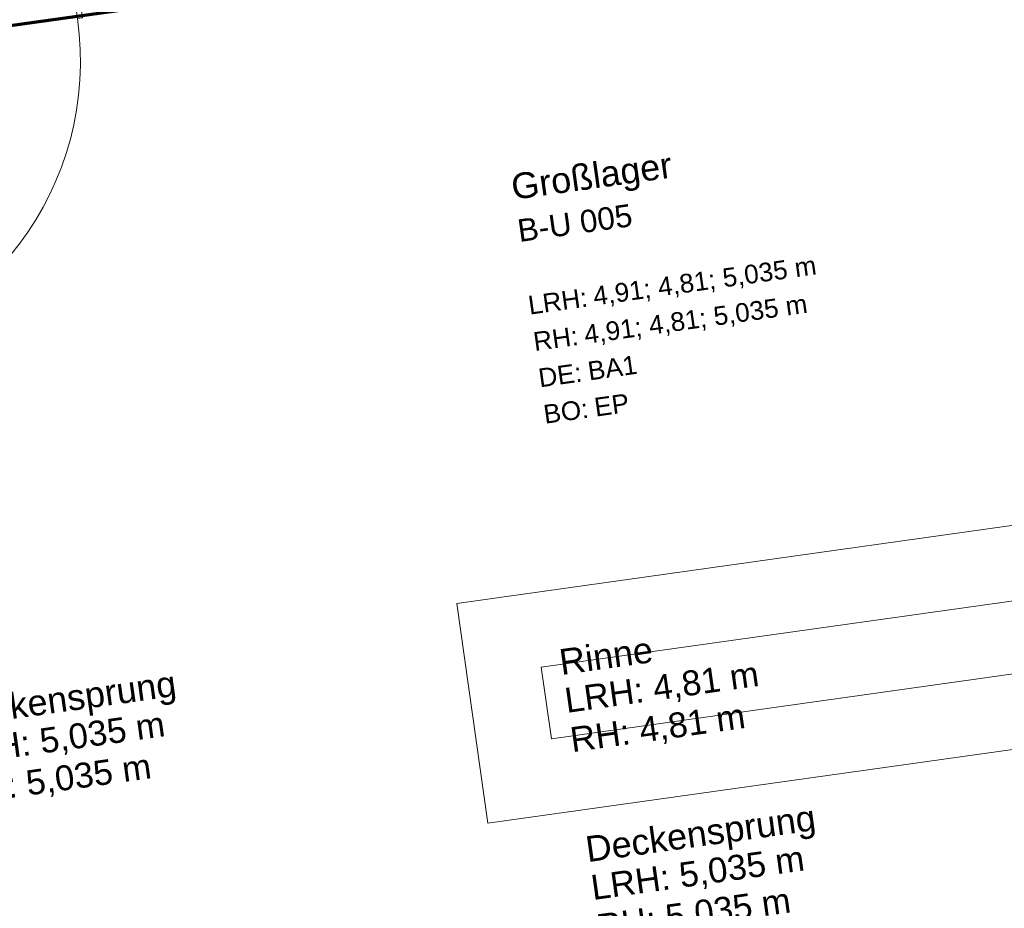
# Model space of a CAD drawing. Header units: millimetres. Extents: x 1523 to 73943, y -91729 to 10268.
# Tile 26 of 39: x 48924 to 52873, y -57042 to -53478. Entities that reach past the tile are written whole.
import ezdxf

# ---------------------------------------------------------------- set-up
doc = ezdxf.new("R2010")
doc.units = ezdxf.units.MM
for name, pattern in [('CAx_nichtHalbton', [20001.0584, 10000, -0.5292, 10000, -0.5292]), ('IMPORT-VERDECKT _8_', [7.5, 5, -2.5]), ('Verdeckt 2x', [3.572, 2.3813, -1.1907])]:
    doc.linetypes.add(name, pattern=pattern)
for name, color, linetype, lineweight, true_color in [('20 A--Deckenkonstruktion _Ortbeton_', 7, 'Continuous', 13, 0x656565), ('30 A--Träger _ Dachkonstruktion', 7, 'IMPORT-VERDECKT _8_', 13, 0x656565), ('97 A--Etiketten _ Deckensprung', 7, 'Continuous', 13, 0x656565), ('Neubau_10 A--Wand innen _tragend_', 7, 'Continuous', 13, 0x656565), ('Neubau_80 A--Raum', 7, 'Continuous', 13, 0x656565), ('Xref_706_5_--_ÜP_-1_000_16_Übersichtsplan UG_IFC 2025_01_13_dwg', 7, 'Continuous', 13, 0x767676), ('XX', 7, 'Continuous', 18, 0x804040)]:
    doc.layers.add(name, color=color, linetype=linetype, lineweight=lineweight, true_color=true_color)
doc.styles.add('Arial', font='arial.ttf', dxfattribs={"height": 75})
doc.styles.add('Arial_4', font='arial.ttf', dxfattribs={"height": 100})
doc.styles.add('Arial_B_1', font='txt', dxfattribs={"height": 103.174603})
doc.styles.add('Arial_B_2', font='txt', dxfattribs={"height": 90.277778})

# ---------------------------------------------------------------- blocks, each defined once
blk = doc.blocks.new('Xref_706_5_--_ÜP_-1_000_11_Übersichtsplan UG_IFC 2024_09_30_dwg_Tür Ol 1-Fl 27_3-41959623-SuD_-1UG gesamt Plot  - Blatt 9')
at = {"layer": 'Neubau_10 A--Wand innen _tragend_', "color": 9, "true_color": 0xcbcbcb}
blk.add_line((610, 10), (610, 1230), dxfattribs=at)
at = {"layer": 'Neubau_10 A--Wand innen _tragend_', "color": 9, "true_color": 0xcbcbcb, "flags": 128}
for points in [[(-630, -260), (-610, -260), (-610, 10), (-630, 10)], [(630, -260), (610, -260), (610, 10), (630, 10)], [(630, -250), (630, -200), (630, -50), (630, 0), (630, -50), (630, -200)], [(-630, -250), (-630, -200), (-630, -50), (-630, 0), (-630, -50), (-630, -200)]]:
    blk.add_lwpolyline(points, close=True, dxfattribs=at)
at = {"layer": 'Neubau_10 A--Wand innen _tragend_', "color": 9, "true_color": 0xcbcbcb}
blk.add_arc((610, 10), 1220, 90, 180, dxfattribs=at)
blk = doc.blocks.new('Xref_706_5_--_ÜP_-1_000_16_Übersichtsplan UG_IFC 2025_01_13_dwg-35469238-SuD_-1UG gesamt Plot  - Blatt 9')
at = {"layer": '20 A--Deckenkonstruktion _Ortbeton_', "color": 9, "true_color": 0xcbcbcb, "flags": 128}
blk.add_lwpolyline([(55708.2, -3525.3), (56595.6, -3458.1), (56258.8, 984.2), (55371.3, 916.9)], close=True, dxfattribs=at)
at = {"layer": '30 A--Träger _ Dachkonstruktion', "color": 9, "true_color": 0xcbcbcb}
blk.add_line((52833.6, 724.5), (53362.9, -6255.5), dxfattribs=at)
at = {"layer": '97 A--Etiketten _ Deckensprung', "color": 9, "true_color": 0xcbcbcb, "flags": 128}
for points in [[(55371.3, 916.9), (56258.8, 984.2), (56595.6, -3458.1), (55708.2, -3525.3)], [(56273.8, -3181.6), (55984.6, -3203.5), (55690.1, 680.3), (55979.3, 702.3)]]:
    blk.add_lwpolyline(points, close=True, dxfattribs=at)
at = {"rotation": 274.3362842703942}
blk.add_blockref('Xref_706_5_--_ÜP_-1_000_11_Übersichtsplan UG_IFC 2024_09_30_dwg_Tür Ol 1-Fl 27_3-41959623-SuD_-1UG gesamt Plot  - Blatt 9', (53305.8, -5502.7), dxfattribs=at)
at = {"layer": '97 A--Etiketten _ Deckensprung', "attachment_point": 1, "rotation": 94.3363, "line_spacing_factor": 0.941778}
for s, insert, char_height, width, style in [('Deckensprung', (56674.2, -3076), 103.175, 1165.496, 'Arial_B_1'), ('LRH: 5,035 m', (56830.4, -3064.2), 100, 1029.603, 'Arial_4'), ('RH: 5,035 m', (56989.2, -3052.1), 100, 936.559, 'Arial_4'), ('LRH: 4,81 m', (56074.6, -3121.5), 100, 936.559, 'Arial_4'), ('RH: 4,81 m', (56233.4, -3109.4), 100, 843.515, 'Arial_4'), ('Rinne', (55918.3, -3133.3), 103.17, 466.443, 'Arial_B_1'), ('Deckensprung', (55973.1, -5601.3), 103.175, 1165.496, 'Arial_B_1'), ('LRH: 5,035 m', (56129.4, -5589.4), 100, 1029.603, 'Arial_4'), ('RH: 5,035 m', (56288.1, -5577.4), 100, 936.559, 'Arial_4')]:
    blk.add_mtext(s, dxfattribs=dict(at, insert=insert, char_height=char_height, width=width, style=style))
at = {"layer": 'Neubau_80 A--Raum', "attachment_point": 1, "rotation": 94.3363, "line_spacing_factor": 0.941778}
for s, insert, char_height, width, style in [('4,91; 4,81; 5,035 m', (54475.8, -2903.5), 75, 1080.734, 'Arial'), ('4,91; 4,81; 5,035 m', (54627.1, -2949.4), 75, 1080.734, 'Arial'), ('Großlager', (54003.8, -3203.8), 103.17, 801.89, 'Arial_B_1'), ('B-U 005', (54187.1, -3189.5), 90.28, 546.326, 'Arial_B_2'), ('BA1', (54774.4, -2943.9), 75, 236.898, 'Arial'), ('EP', (54920.9, -2927.1), 75, 167.114, 'Arial'), ('LRH:', (54495.7, -3165.7), 75, 284.645, 'Arial'), ('RH:', (54642.6, -3154.5), 75, 214.861, 'Arial'), ('DE:', (54789.5, -3143.4), 75, 208.434, 'Arial'), ('BO:', (54936.4, -3132.3), 75, 215.779, 'Arial')]:
    blk.add_mtext(s, dxfattribs=dict(at, insert=insert, char_height=char_height, width=width, style=style))

msp = doc.modelspace()

# ---------------------------------------------------------------- linework, layer by layer
at = {"layer": 'XX', "color": 9, "linetype": 'Verdeckt 2x', "true_color": 0xc0c0c0}
msp.add_line((54734.601, -52679.352), (47802.724, -53653.564), dxfattribs=at)
at = {"layer": 'XX', "color": 7, "linetype": 'CAx_nichtHalbton', "lineweight": 70, "true_color": 0xffffff}
msp.add_line((47804.454, -53653.32), (54734.601, -52679.352), dxfattribs=at)

# ---------------------------------------------------------------- block references
at = {"layer": 'Xref_706_5_--_ÜP_-1_000_16_Übersichtsplan UG_IFC 2025_01_13_dwg', "color": 9, "true_color": 0xcbcbcb, "rotation": 273.6637164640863}
msp.add_blockref('Xref_706_5_--_ÜP_-1_000_16_Übersichtsplan UG_IFC 2025_01_13_dwg-35469238-SuD_-1UG gesamt Plot  - Blatt 9', (50635.521, 0), dxfattribs=at)

doc.saveas('drawing.dxf')
